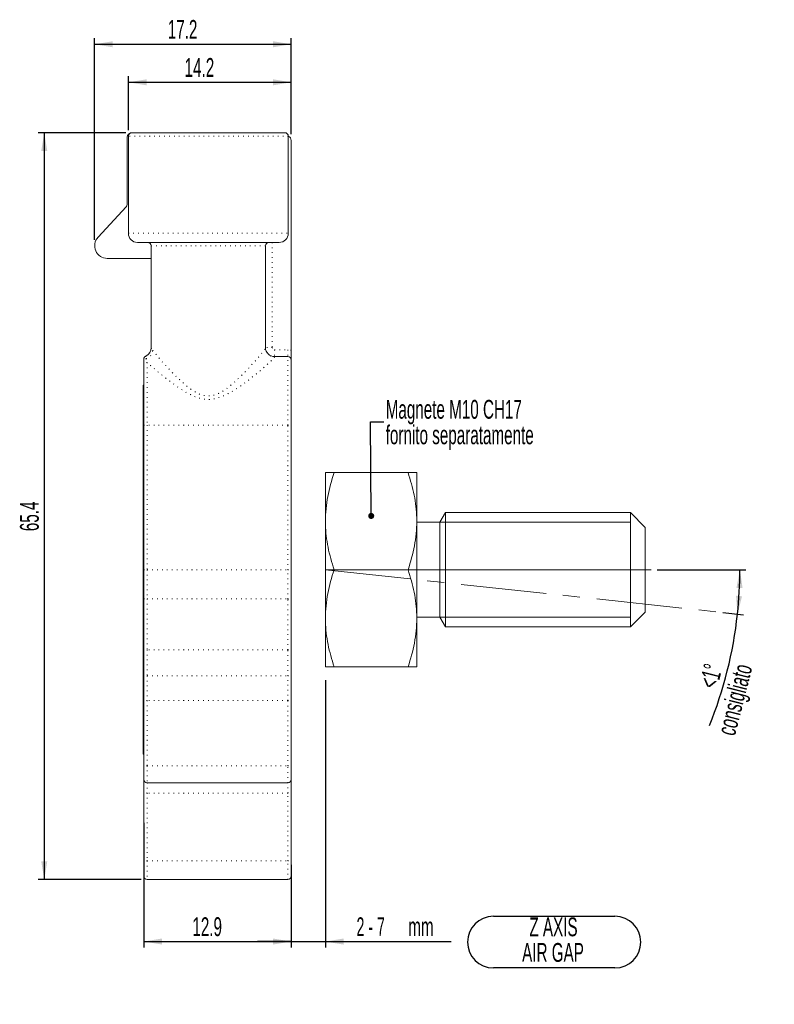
# Model space of a CAD drawing. Header units: millimetres. Extents: x 36 to 454, y 105 to 404.
# Tile 5 of 6: x 181 to 293, y 231 to 377. Entities that reach past the tile are written whole.
import ezdxf

# ---------------------------------------------------------------- set-up
doc = ezdxf.new("R2010")
doc.units = ezdxf.units.MM
doc.linetypes.add('CENTERX2', pattern=[20.32, 12.7, -2.54, 2.54, -2.54])
doc.linetypes.add('DOT2', pattern=[0.635, 0, -0.635])
doc.layers.add('LINEE_SOTTILI', color=7, linetype='Continuous')
doc.styles.add('SLDTEXTSTYLE2', font='TXT', dxfattribs={"width": 0.605})
doc.styles.add('SLDTEXTSTYLE4', font='TXT', dxfattribs={"width": 0.563})
doc.dimstyles.new('SLDDIMSTYLE0', dxfattribs={"dimtxt": 2.8, "dimasz": 2.7, "dimexe": 0, "dimexo": 0.0625, "dimgap": 0.7, "dimtad": 1, "dimlfac": 0.588235, "dimrnd": 1e-09, "dimzin": 12, "dimdsep": 46, "dimtxsty": 'SLDTEXTSTYLE2', "dimsah": 1, "dimcen": 0.09, "dimadec": 0, "dimazin": 3, "dimtfac": 1, "dimtofl": 0, "dimtmove": 0, "dimatfit": 3, "dimfxl": 0, "dimfrac": 2, "dimtolj": 1, "dimtzin": 12, "dimarcsym": 0})
doc.dimstyles.new('SLDDIMSTYLE3', dxfattribs={"dimtxt": 2.8, "dimasz": 2.7, "dimexe": 0, "dimexo": 0.0625, "dimgap": 0.7, "dimtad": 1, "dimdec": 1, "dimlfac": 0.588235, "dimrnd": 1e-09, "dimzin": 12, "dimdsep": 46, "dimtxsty": 'SLDTEXTSTYLE2', "dimsah": 1, "dimcen": 0.09, "dimadec": 0, "dimazin": 3, "dimtfac": 1, "dimtdec": 1, "dimtofl": 0, "dimtmove": 0, "dimatfit": 3, "dimfxl": 0, "dimfrac": 2, "dimtolj": 1, "dimtzin": 12, "dimarcsym": 0})
doc.dimstyles.new('SLDDIMSTYLE6', dxfattribs={"dimtxt": 0.18, "dimasz": 0.9, "dimexe": 0, "dimexo": 0.0625, "dimgap": 0, "dimtad": 0, "dimtih": 1, "dimtoh": 1, "dimdec": 0, "dimrnd": 1e-09, "dimzin": 0, "dimdsep": 46, "dimtxsty": 'Standard', "dimblk1": 'DOT', "dimblk2": 'DOT', "dimsah": 1, "dimcen": 0.09, "dimadec": 0, "dimazin": 0, "dimtfac": 0.9, "dimtdec": 0, "dimtofl": 0, "dimtmove": 0, "dimatfit": 3, "dimldrblk": 'DOT', "dimfxl": 0, "dimfrac": 2, "dimtolj": 1, "dimtzin": 0, "dimarcsym": 0})
doc.dimstyles.new('SLDDIMSTYLE7', dxfattribs={"dimtxt": 2.8, "dimasz": 2.7, "dimexe": 0, "dimexo": 0.0625, "dimgap": 0.7, "dimtad": 1, "dimdec": 4, "dimlfac": 0.588235, "dimzin": 12, "dimdsep": 46, "dimtxsty": 'SLDTEXTSTYLE2', "dimsah": 1, "dimcen": 0.09, "dimadec": 3, "dimazin": 3, "dimtfac": 1, "dimtdec": 3, "dimtofl": 0, "dimtmove": 0, "dimatfit": 3, "dimfxl": 0, "dimfrac": 2, "dimtolj": 1, "dimtzin": 12, "dimarcsym": 0})
doc.dimstyles.new('SLDDIMSTYLE8', dxfattribs={"dimtxt": 2.8, "dimasz": 2.7, "dimexe": 0, "dimexo": 0.0625, "dimgap": 0.7, "dimtad": 1, "dimlfac": 0.588235, "dimrnd": 1e-09, "dimzin": 12, "dimdsep": 46, "dimtxsty": 'SLDTEXTSTYLE2', "dimsah": 1, "dimcen": 0.09, "dimadec": 0, "dimazin": 3, "dimtfac": 1, "dimtmove": 0, "dimatfit": 0, "dimfxl": 0, "dimfrac": 2, "dimtolj": 1, "dimtzin": 12, "dimarcsym": 0})

# ---------------------------------------------------------------- blocks, each defined once
blk = doc.blocks.new('_D_10')
at = {"layer": 'LINEE_SOTTILI', "color": 7}
for p, q in [((275.69, 295.35), (288.91, 295.35)), ((285.49, 288.98), (288.55, 288.65))]:
    blk.add_line(p, q, dxfattribs=at)
for start, end in [(353.8532, 0), (337.9079, 353.8532)]:
    blk.add_arc((226.32, 295.35), 61.68, start, end, dxfattribs=at)
for points in [[(288.01, 295.35), (287.5, 292.66), (288.4, 292.64)], [(287.65, 288.75), (288.33, 291.4), (287.43, 291.48)]]:
    blk.add_solid(points, dxfattribs=at)
at = {"layer": 'LINEE_SOTTILI', "color": 7, "char_height": 2.8, "attachment_point": 1, "rotation": 75.7527, "style": 'SLDTEXTSTYLE2'}
for s, insert in [('consigliato', (284.54, 271.19)), ('<1°', (281.88, 278.19))]:
    blk.add_mtext(s, dxfattribs=dict(at, insert=insert))
blk = doc.blocks.new('_D_11')
at = {"layer": 'LINEE_SOTTILI', "color": 7}
for p, q in [((196.61, 360.38), (183.58, 360.38)), ((184.48, 360.38), (184.48, 249.28)), ((198.9, 249.28), (183.58, 249.28))]:
    blk.add_line(p, q, dxfattribs=at)
for points in [[(184.48, 360.38), (184.03, 357.68), (184.93, 357.68)], [(184.48, 249.28), (184.93, 251.98), (184.03, 251.98)]]:
    blk.add_solid(points, dxfattribs=at)
at = {"layer": 'LINEE_SOTTILI', "color": 7, "insert": (180.87, 301.09), "char_height": 2.8, "attachment_point": 1, "rotation": 90, "style": 'SLDTEXTSTYLE2'}
blk.add_mtext('65.4', dxfattribs=at)
blk = doc.blocks.new('_D_12')
at = {"layer": 'LINEE_SOTTILI', "color": 7}
for p, q in [((197, 360.77), (197, 368.78)), ((197, 367.88), (221.22, 367.88)), ((221.22, 360.14), (221.22, 368.78))]:
    blk.add_line(p, q, dxfattribs=at)
for points in [[(197, 367.88), (199.7, 367.43), (199.7, 368.33)], [(221.22, 367.88), (218.52, 368.33), (218.52, 367.43)]]:
    blk.add_solid(points, dxfattribs=at)
at = {"layer": 'LINEE_SOTTILI', "color": 7, "insert": (205.37, 371.49), "char_height": 2.8, "attachment_point": 1, "style": 'SLDTEXTSTYLE2'}
blk.add_mtext('14.2', dxfattribs=at)
blk = doc.blocks.new('_D_13')
at = {"layer": 'LINEE_SOTTILI', "color": 7}
for p, q in [((199.29, 257.67), (199.29, 239.13)), ((221.22, 251.44), (221.22, 239.13)), ((199.29, 240.03), (221.22, 240.03))]:
    blk.add_line(p, q, dxfattribs=at)
for points in [[(199.29, 240.03), (201.99, 239.58), (201.99, 240.48)], [(221.22, 240.03), (218.52, 240.48), (218.52, 239.58)]]:
    blk.add_solid(points, dxfattribs=at)
at = {"layer": 'LINEE_SOTTILI', "color": 7, "insert": (206.52, 243.64), "char_height": 2.8, "attachment_point": 1, "style": 'SLDTEXTSTYLE2'}
blk.add_mtext('12.9', dxfattribs=at)
blk = doc.blocks.new('_D_14')
at = {"layer": 'LINEE_SOTTILI', "color": 7}
for p, q in [((226.32, 278.92), (226.32, 239.13)), ((221.22, 251.44), (221.22, 239.13)), ((221.22, 240.03), (216.22, 240.03)), ((221.22, 240.03), (226.32, 240.03)), ((226.32, 240.03), (245.06, 240.03))]:
    blk.add_line(p, q, dxfattribs=at)
for points in [[(221.22, 240.03), (218.52, 240.48), (218.52, 239.58)], [(226.32, 240.03), (229.02, 239.58), (229.02, 240.48)]]:
    blk.add_solid(points, dxfattribs=at)
at = {"layer": 'LINEE_SOTTILI', "color": 7, "char_height": 2.8, "attachment_point": 1}
for s, insert, style in [('2 - 7', (230.95, 243.64), 'SLDTEXTSTYLE4'), ('mm', (238.65, 243.64), 'SLDTEXTSTYLE2')]:
    blk.add_mtext(s, dxfattribs=dict(at, insert=insert, style=style))
blk = doc.blocks.new('_D_15')
at = {"layer": 'LINEE_SOTTILI', "color": 7}
for p, q in [((191.98, 344.45), (191.98, 374.44)), ((221.22, 360.14), (221.22, 374.44)), ((191.98, 373.54), (221.22, 373.54))]:
    blk.add_line(p, q, dxfattribs=at)
for points in [[(191.98, 373.54), (194.68, 373.09), (194.68, 373.99)], [(221.22, 373.54), (218.52, 373.99), (218.52, 373.09)]]:
    blk.add_solid(points, dxfattribs=at)
at = {"layer": 'LINEE_SOTTILI', "color": 7, "insert": (202.86, 377.15), "char_height": 2.8, "attachment_point": 1, "style": 'SLDTEXTSTYLE2'}
blk.add_mtext('17.2', dxfattribs=at)
blk = doc.blocks.new('SW_NOTE_7')
at = {"layer": 'LINEE_SOTTILI', "color": 0, "char_height": 2.8, "attachment_point": 1, "style": 'SLDTEXTSTYLE2'}
for s, insert in [('Magnete M10 CH17', (0.28, 3.28)), ('fornito separatamente', (0.28, -0.52))]:
    blk.add_mtext(s, dxfattribs=dict(at, insert=insert))
blk = doc.blocks.new('_DOT')
at = {"color": 0, "linetype": 'ByBlock', "lineweight": -2}
blk.add_line((-0.5, 0), (-1, 0), dxfattribs=at)
at = {"color": 0, "linetype": 'ByBlock', "const_width": 0.5}
blk.add_lwpolyline([(-0.25, 0, 1), (0.25, 0, 1)], format="xyb", close=True, dxfattribs=at)
blk = doc.blocks.new('SW_NOTE_8')
at = {"layer": 'LINEE_SOTTILI', "color": 0}
for p, q in [((-2.91, 3.79), (15.19, 3.79)), ((15.19, -3.9), (-2.91, -3.9))]:
    blk.add_line(p, q, dxfattribs=at)
for centre, start, end in [((-2.91, -0.06), 90, 270), ((15.19, -0.06), 270, 90)]:
    blk.add_arc(centre, 3.84, start, end, dxfattribs=at)
at = {"layer": 'LINEE_SOTTILI', "color": 0, "char_height": 2.8, "attachment_point": 2, "style": 'SLDTEXTSTYLE2'}
for s, insert in [('Z AXIS', (6.04, 3.61)), ('AIR GAP', (5.97, -0.19))]:
    blk.add_mtext(s, dxfattribs=dict(at, insert=insert))

msp = doc.modelspace()

# ---------------------------------------------------------------- linework, layer by layer
at = {"color": 7, "linetype": 'Continuous', "lineweight": 15}
for p, q in [((196.82821, 349.69836), (196.82821, 359.69803)), ((196.99821, 359.86803), (196.99821, 345.41803)), ((197.50821, 360.37803), (220.28821, 360.37803)), ((220.79821, 359.86803), (220.79821, 345.41803)), ((221.22321, 359.23765), (221.22321, 327.99052)), ((192.48316, 344.82077), (196.69186, 349.35125)), ((219.43821, 344.05803), (198.35821, 344.05803)), ((200.39821, 343.54803), (200.39821, 328.36255)), ((217.39821, 343.54803), (217.39821, 328.38673)), ((200.39821, 341.67803), (193.85321, 341.67803)), ((200.39821, 338.78301), (200.35571, 338.78301)), ((200.39821, 338.44971), (200.35571, 338.44971)), ((200.39821, 337.76194), (200.35571, 337.76194)), ((200.35571, 337.6165), (200.39821, 337.6165)), ((200.39821, 336.79409), (200.35571, 336.79409)), ((200.35571, 336.79238), (200.39821, 336.79238)), ((200.35571, 336.63484), (200.39821, 336.63484)), ((200.35571, 336.37115), (200.39821, 336.37115)), ((200.35571, 336.21216), (200.39821, 336.21216)), ((200.35571, 335.74247), (200.39821, 335.74247)), ((200.39821, 334.44242), (200.35571, 334.44242)), ((200.39821, 334.41531), (200.35571, 334.41531)), ((200.39821, 333.71506), (200.35571, 333.71506)), ((200.35571, 333.3057), (200.39821, 333.3057)), ((200.39821, 333.04855), (200.35571, 333.04855)), ((200.35571, 331.64125), (200.39821, 331.64125)), ((200.39821, 331.54763), (200.35571, 331.54763)), ((200.35571, 329.85041), (200.39821, 329.85041)), ((218.75821, 327.05803), (220.71321, 327.05803)), ((199.29321, 316.85803), (199.29321, 325.72658)), ((221.22321, 326.54803), (221.22321, 316.85803)), ((199.22521, 322.80803), (199.29321, 322.80803)), ((199.22521, 317.36803), (199.22521, 322.80803)), ((199.22521, 317.36803), (199.22521, 307.67803)), ((199.29321, 295.35303), (199.29321, 316.85803)), ((221.22321, 316.85803), (221.22321, 295.35303)), ((226.33028, 309.80303), (226.32321, 309.79078)), ((226.32321, 302.57803), (226.32321, 309.79078)), ((238.63259, 309.80303), (227.61384, 309.80303)), ((239.92321, 309.79078), (239.91614, 309.80303)), ((239.92321, 302.57803), (239.92321, 309.79078)), ((199.22521, 305.97803), (199.22521, 307.67803)), ((199.29321, 305.97803), (199.22521, 305.97803)), ((199.22521, 296.62803), (199.22521, 305.97803)), ((244.17321, 303.85303), (243.33894, 302.40803)), ((271.71321, 303.85303), (244.17321, 303.85303)), ((244.17321, 303.85303), (244.17321, 286.85303)), ((273.92321, 301.64303), (271.71321, 303.85303)), ((271.71321, 286.85303), (271.71321, 303.85303)), ((226.32321, 288.12803), (226.32321, 302.57803)), ((239.92321, 288.12803), (239.92321, 302.57803)), ((243.33894, 302.40803), (239.92321, 302.40803)), ((243.33894, 302.40803), (243.33894, 288.29803)), ((273.92321, 301.64303), (273.92321, 289.06303)), ((199.22521, 296.62803), (199.22521, 269.59803)), ((199.29321, 291.06806), (199.29321, 295.35303)), ((221.22321, 295.35303), (221.22321, 291.06806)), ((238.63259, 295.35303), (227.61384, 295.35303)), ((199.29321, 283.8854), (199.29321, 291.06806)), ((221.22321, 291.06806), (221.22321, 283.8854)), ((271.71321, 286.85303), (273.92321, 289.06303)), ((226.32321, 280.90303), (226.32321, 288.12803)), ((239.92321, 288.29803), (243.33894, 288.29803)), ((239.92321, 280.90303), (239.92321, 288.12803)), ((243.33894, 288.29803), (244.17321, 286.85303)), ((244.17321, 286.85303), (271.71321, 286.85303)), ((199.29321, 280.02157), (199.29321, 283.8854)), ((221.22321, 283.8854), (221.22321, 280.02157)), ((199.29321, 275.89929), (199.29321, 280.02157)), ((221.22321, 280.02157), (221.22321, 275.89929)), ((238.63259, 280.90303), (227.61384, 280.90303)), ((199.29321, 266.19803), (199.29321, 275.89929)), ((221.22321, 275.89929), (221.22321, 266.19803)), ((199.22521, 267.89803), (199.22521, 269.59803)), ((199.29321, 267.89803), (199.22521, 267.89803)), ((199.29321, 264.15803), (199.29321, 266.19803)), ((221.22321, 266.19803), (221.22321, 264.15803)), ((199.29321, 262.4577), (199.29321, 264.15803)), ((221.22321, 264.15803), (221.22321, 262.4577)), ((199.29321, 252.34352), (199.29321, 262.4577)), ((220.71321, 263.64803), (199.80321, 263.64803)), ((221.22321, 262.4577), (221.22321, 252.34352)), ((199.29321, 249.79303), (199.29321, 252.34352)), ((221.22321, 252.34352), (221.22321, 249.79303)), ((199.80321, 249.28303), (220.71321, 249.28303))]:
    msp.add_line(p, q, dxfattribs=at)
at = {"color": 8, "linetype": 'DOT2', "lineweight": 0}
for p, q in [((220.79821, 359.86803), (196.99821, 359.86803)), ((196.99821, 345.41803), (220.79821, 345.41803)), ((217.39821, 343.54803), (200.39821, 343.54803)), ((218.41821, 344.05803), (218.41821, 328.41803)), ((218.41821, 328.41803), (217.39821, 328.41803)), ((199.59458, 327.15292), (199.59458, 327.12493)), ((218.75821, 328.07803), (218.75821, 327.05803)), ((218.75821, 328.07803), (220.71321, 328.07803)), ((218.75821, 327.05803), (218.75821, 327.03042)), ((220.71321, 328.07803), (220.71321, 327.05803)), ((220.71321, 316.85803), (220.71321, 327.05803)), ((199.80321, 326.19335), (199.80321, 316.85803)), ((199.29321, 317.36803), (199.22521, 317.36803)), ((199.29321, 316.85803), (199.80321, 316.85803)), ((199.80321, 316.85803), (199.80321, 295.35303)), ((220.71321, 316.85803), (199.80321, 316.85803)), ((220.71321, 295.35303), (220.71321, 316.85803)), ((220.71321, 316.85803), (221.22321, 316.85803)), ((199.22521, 307.67803), (199.29321, 307.67803)), ((199.29321, 296.62803), (199.22521, 296.62803)), ((199.29321, 295.35303), (199.80321, 295.35303)), ((199.80321, 295.35303), (199.80321, 291.00442)), ((199.80321, 295.35303), (220.71321, 295.35303)), ((220.71321, 291.00442), (220.71321, 295.35303)), ((220.71321, 295.35303), (221.22321, 295.35303)), ((199.80321, 291.00442), (220.71321, 291.00442)), ((199.80321, 291.00442), (199.80321, 283.44372)), ((220.71321, 283.44372), (220.71321, 291.00442)), ((220.71321, 283.44372), (199.80321, 283.44372)), ((199.80321, 283.44372), (199.80321, 279.5799)), ((220.71321, 279.5799), (220.71321, 283.44372)), ((199.80321, 279.5799), (220.71321, 279.5799)), ((199.80321, 279.5799), (199.80321, 275.89929)), ((220.71321, 275.89929), (220.71321, 279.5799)), ((199.80321, 275.89929), (199.29321, 275.89929)), ((220.71321, 275.89929), (199.80321, 275.89929)), ((199.80321, 275.89929), (199.80321, 266.19803)), ((220.71321, 275.89929), (221.22321, 275.89929)), ((220.71321, 266.19803), (220.71321, 275.89929)), ((199.22521, 269.59803), (199.29321, 269.59803)), ((199.80321, 266.19803), (199.29321, 266.19803)), ((199.80321, 266.19803), (199.80321, 263.64803)), ((199.80321, 266.19803), (220.71321, 266.19803)), ((220.71321, 263.64803), (220.71321, 266.19803)), ((220.71321, 266.19803), (221.22321, 266.19803)), ((199.80321, 263.64803), (199.80321, 262.12987)), ((220.71321, 262.12987), (220.71321, 263.64803)), ((220.71321, 262.12987), (199.80321, 262.12987)), ((199.80321, 262.12987), (199.80321, 252.0157)), ((220.71321, 252.0157), (220.71321, 262.12987)), ((199.80321, 252.0157), (220.71321, 252.0157)), ((199.80321, 252.0157), (199.80321, 249.28303)), ((220.71321, 249.28303), (220.71321, 252.0157))]:
    msp.add_line(p, q, dxfattribs=at)
at = {"color": 8, "linetype": 'DOT2', "lineweight": 0, "flags": 128}
for points in [[(199.80321, 262.12987), (199.70372, 262.13617), (199.60805, 262.15483), (199.51987, 262.18512), (199.44259, 262.22589), (199.37916, 262.27557), (199.33204, 262.33224), (199.30301, 262.39374), (199.29321, 262.4577)], [(220.71321, 262.12987), (220.81271, 262.13617), (220.90838, 262.15483), (220.99655, 262.18512), (221.07384, 262.22589), (221.13726, 262.27557), (221.18439, 262.33224), (221.21341, 262.39374), (221.22321, 262.4577)], [(199.80321, 252.0157), (199.70372, 252.022), (199.60805, 252.04066), (199.51987, 252.07095), (199.44259, 252.11172), (199.37916, 252.1614), (199.33204, 252.21807), (199.30301, 252.27957), (199.29321, 252.34352)], [(220.71321, 252.0157), (220.81271, 252.022), (220.90838, 252.04066), (220.99655, 252.07095), (221.07384, 252.11172), (221.13726, 252.1614), (221.18439, 252.21807), (221.21341, 252.27957), (221.22321, 252.34352)]]:
    msp.add_lwpolyline(points, dxfattribs=at)
at = {"color": 7, "linetype": 'Continuous', "lineweight": 15}
for centre, radius, start, end in [((197.50821, 359.69803), 0.68, 90, 180), ((197.50821, 359.86803), 0.51, 90, 180), ((220.28821, 359.86803), 0.51, 0, 90), ((220.54321, 359.23765), 0.68, 0, 67.9756872), ((196.31821, 349.69836), 0.51, 317.1087421, 0), ((193.85321, 343.54803), 1.87, 137.1087421, 270), ((198.35821, 345.41803), 1.36, 180, 270), ((219.43821, 345.41803), 1.36, 270, 0), ((199.88821, 343.54803), 0.51, 0, 90), ((217.90821, 343.54803), 0.51, 90, 180), ((199.03821, 328.39391), 1.36, 294.1477399, 0), ((218.75821, 328.41803), 1.36, 180, 270), ((199.80321, 326.68754), 0.51, 114.1477399, 180), ((220.71321, 326.54803), 0.51, 0, 90), ((199.80321, 264.15803), 0.51, 180, 270), ((220.71321, 264.15803), 0.51, 270, 0), ((199.80321, 249.79303), 0.51, 180, 270), ((220.71321, 249.79303), 0.51, 270, 0)]:
    msp.add_arc(centre, radius, start, end, dxfattribs=at)
at = {"color": 8, "linetype": 'DOT2', "lineweight": 0}
for centre, radius, start, end in [((199.04205, 328.36344), 1.35617, 294.0428789, 359.9624702), ((218.75638, 328.38858), 1.35816, 180.0777587, 270.0775482), ((218.75821, 328.41803), 0.34, 180, 270), ((199.80178, 326.66049), 0.50856, 114.0428789, 179.9624702), ((199.78016, 326.29113), 0.48704, 103.7835853, 178.9073602), ((199.20456, 328.10488), 1.41731, 288.9200203, 355.7863636), ((220.71321, 326.54803), 1.53, 70.5287794, 90), ((199.78251, 325.70396), 0.48982, 87.5778538, 177.3533502), ((199.6777, 292.07394), 1.07686, 249.0813163, 276.6933919), ((220.83873, 292.07394), 1.07686, 263.3066081, 290.9186837), ((199.77134, 283.9222), 0.47954, 184.4019497, 273.811261), ((220.74509, 283.9222), 0.47954, 266.188739, 355.5980503), ((199.77134, 280.05838), 0.47954, 184.4019497, 273.811261), ((220.74509, 280.05838), 0.47954, 266.188739, 355.5980503)]:
    msp.add_arc(centre, radius, start, end, dxfattribs=at)
for points, knots in [([(200.39821, 328.36255), (200.39821, 328.33436), (200.41726, 328.29218), (200.49134, 328.17487), (200.54679, 328.09917), (200.61804, 328.00074)], [0, 0, 0, 0, 0.5, 0.5, 1, 1, 1, 1]), ([(200.61804, 328.00074), (200.74897, 327.81987), (200.9309, 327.59008), (201.37336, 327.05715), (201.63721, 326.75035), (202.21159, 326.10209), (202.52409, 325.75806), (203.19492, 325.04175), (203.55553, 324.66697), (204.31536, 323.91166), (204.71227, 323.53265), (205.55351, 322.79154), (205.99924, 322.42593), (206.72788, 321.93378), (206.97881, 321.78098), (207.506, 321.51419), (207.78624, 321.39892), (208.3679, 321.24243), (208.66846, 321.20203), (209.27935, 321.21756), (209.57595, 321.27276), (210.14628, 321.45107), (210.42299, 321.57497), (210.94483, 321.85588), (211.19321, 322.01381), (211.91436, 322.51768), (212.35476, 322.8856), (213.18916, 323.63097), (213.58335, 324.01085), (214.33784, 324.76657), (214.69506, 325.14001), (215.36014, 325.85397), (215.66987, 326.19659), (216.2378, 326.841), (216.49363, 327.14032), (216.81416, 327.52956), (216.91103, 327.65004), (217.08227, 327.86979), (217.15606, 327.96839), (217.33412, 328.2208), (217.39821, 328.33483), (217.39821, 328.38673)], [0, 0, 0, 0, 0.0625, 0.0625, 0.125, 0.125, 0.1875, 0.1875, 0.25, 0.25, 0.3125, 0.3125, 0.375, 0.375, 0.40625, 0.40625, 0.4375, 0.4375, 0.46875, 0.46875, 0.5, 0.5, 0.53125, 0.53125, 0.5625, 0.5625, 0.625, 0.625, 0.6875, 0.6875, 0.75, 0.75, 0.8125, 0.8125, 0.875, 0.875, 0.90625, 0.90625, 0.9375, 0.9375, 1, 1, 1, 1]), ([(218.75821, 327.03042), (218.75821, 326.98599), (218.68816, 326.88984), (218.42718, 326.60613), (218.23312, 326.41603), (217.75969, 325.97659), (217.47654, 325.7235), (216.84413, 325.17522), (216.49949, 324.88389), (215.76164, 324.27768), (215.36773, 323.96213), (214.53366, 323.3194), (214.10034, 322.99723), (213.19545, 322.36614), (212.72433, 322.05658), (211.72411, 321.48086), (211.19844, 321.2158), (210.35917, 320.91841), (210.07108, 320.83697), (209.48686, 320.72603), (209.18604, 320.6962), (208.58649, 320.69778), (208.29054, 320.7285), (207.70538, 320.84198), (207.41633, 320.92495), (206.5836, 321.22274), (206.05856, 321.48814), (205.06165, 322.06325), (204.59172, 322.37234), (203.23729, 323.31773), (202.39877, 323.97859), (201.29707, 324.8838), (200.95428, 325.17356), (200.32555, 325.71853), (200.03983, 325.97381), (199.80321, 326.19335)], [0, 0, 0, 0, 0.0625, 0.0625, 0.125, 0.125, 0.1875, 0.1875, 0.25, 0.25, 0.3125, 0.3125, 0.375, 0.375, 0.4375, 0.4375, 0.5, 0.5, 0.53125, 0.53125, 0.5625, 0.5625, 0.59375, 0.59375, 0.625, 0.625, 0.6875, 0.6875, 0.75, 0.75, 0.875, 0.875, 0.9375, 0.9375, 1, 1, 1, 1])]:
    msp.add_open_spline(points, degree=3, knots=knots, dxfattribs=at)
for points in [[(199.59458, 327.12493), (199.59458, 327.07742), (199.61749, 326.96183), (199.66412, 326.76414)], [(199.66412, 326.76414), (199.70008, 326.60262), (199.74806, 326.40367), (199.80321, 326.19335)]]:
    msp.add_open_spline(points, degree=3, dxfattribs=at)
at = {"color": 7, "linetype": 'Continuous', "lineweight": 15}
for points, knots in [([(221.22321, 327.99052), (221.22321, 327.67994), (221.22321, 327.38267), (221.22321, 326.90674), (221.22321, 326.72494), (221.22321, 326.54803)], [0, 0, 0, 0, 0.5, 0.5, 1, 1, 1, 1]), ([(227.61384, 309.80303), (227.2632, 308.62978), (226.73446, 306.86058), (226.37821, 304.4307), (226.34158, 303.1969), (226.32321, 302.57803)], [0, 0, 0, 0, 0.49525132, 0.746818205, 1, 1, 1, 1]), ([(226.33028, 309.80303), (226.38799, 309.80303), (226.50407, 309.80303), (227.01059, 309.80303), (227.44321, 309.80303), (227.61384, 309.80303)], [0, 0, 0, 0, 0.374467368, 0.753283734, 1, 1, 1, 1]), ([(239.92321, 302.57803), (239.92167, 302.74928), (239.91, 304.04618), (239.62813, 306.49142), (238.96646, 308.69244), (238.63259, 309.80303)], [0, 0, 0, 0, 0.070088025, 0.530783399, 1, 1, 1, 1]), ([(238.63259, 309.80303), (238.80322, 309.80303), (239.233, 309.80303), (239.74072, 309.80303), (239.85747, 309.80303), (239.91614, 309.80303)], [0, 0, 0, 0, 0.246716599, 0.62142786, 1, 1, 1, 1]), ([(226.32321, 302.57803), (226.32476, 302.40678), (226.33642, 301.10988), (226.6183, 298.66463), (227.27997, 296.46362), (227.61384, 295.35303)], [0, 0, 0, 0, 0.070088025, 0.530783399, 1, 1, 1, 1]), ([(238.63259, 295.35303), (238.98323, 296.52627), (239.51197, 298.29548), (239.86822, 300.72535), (239.90484, 301.95915), (239.92321, 302.57803)], [0, 0, 0, 0, 0.49525132, 0.746818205, 1, 1, 1, 1]), ([(227.61384, 295.35303), (227.2632, 294.17978), (226.73446, 292.41058), (226.37821, 289.9807), (226.34158, 288.7469), (226.32321, 288.12803)], [0, 0, 0, 0, 0.49525132, 0.746818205, 1, 1, 1, 1]), ([(239.92321, 288.12803), (239.92167, 288.29928), (239.91, 289.59618), (239.62813, 292.04142), (238.96646, 294.24244), (238.63259, 295.35303)], [0, 0, 0, 0, 0.070088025, 0.530783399, 1, 1, 1, 1]), ([(226.32321, 288.12803), (226.32476, 287.95678), (226.33642, 286.65988), (226.6183, 284.21463), (227.27997, 282.01362), (227.61384, 280.90303)], [0, 0, 0, 0, 0.070088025, 0.530783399, 1, 1, 1, 1]), ([(238.63259, 280.90303), (238.98323, 282.07627), (239.51197, 283.84548), (239.86822, 286.27535), (239.90484, 287.50915), (239.92321, 288.12803)], [0, 0, 0, 0, 0.49525132, 0.746818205, 1, 1, 1, 1]), ([(227.61384, 280.90303), (227.4433, 280.90303), (226.98816, 280.90303), (226.45119, 280.90303), (226.36605, 280.90303), (226.32321, 280.90303)], [0, 0, 0, 0, 0.22940576, 0.612245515, 1, 1, 1, 1]), ([(239.92321, 280.90303), (239.88146, 280.90303), (239.79736, 280.90303), (239.26216, 280.90303), (238.80313, 280.90303), (238.63259, 280.90303)], [0, 0, 0, 0, 0.3825248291, 0.7705947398, 1, 1, 1, 1])]:
    msp.add_open_spline(points, degree=3, knots=knots, dxfattribs=at)
for points in [[(199.29321, 326.30042), (199.29321, 326.49844), (199.29321, 326.6162), (199.29321, 326.66082)], [(199.29321, 325.72658), (199.29321, 325.9317), (199.29321, 326.1339), (199.29321, 326.30042)]]:
    msp.add_open_spline(points, degree=3, dxfattribs=at)
at = {"layer": 'LINEE_SOTTILI', "color": 7, "lineweight": 0}
for p, q in [((243.33894, 302.40803), (271.71321, 302.40803)), ((226.32321, 295.35303), (274.79009, 295.35303)), ((243.33894, 288.29803), (271.71321, 288.29803))]:
    msp.add_line(p, q, dxfattribs=at)
at = {"layer": 'LINEE_SOTTILI', "color": 7, "linetype": 'CENTERX2', "lineweight": 0}
msp.add_line((226.32321, 295.35303), (284.59719, 289.07721), dxfattribs=at)

# ---------------------------------------------------------------- block references
at = {"layer": 'LINEE_SOTTILI', "color": 7}
for name, p in [('SW_NOTE_7', (235.01316, 317.34518)), ('SW_NOTE_8', (254.22655, 240.00271))]:
    msp.add_blockref(name, p, dxfattribs=at)

# ---------------------------------------------------------------- dimensions: what is measured, and where the dimension line sits
for base, p1, p2, picture, middle in [((221.22321, 373.53803), (191.98321, 343.54803), (221.22321, 359.23765), '_D_15', (206.60321, 373.53803)), ((221.22321, 367.87803), (196.99821, 359.86803), (221.22321, 359.23765), '_D_12', (209.11071, 367.87803)), ((221.22321, 240.03253), (199.29321, 258.57369), (221.22321, 252.34352), '_D_13', (210.25821, 240.03253))]:
    dim = msp.add_linear_dim(base=base, p1=p1, p2=p2, dimstyle='SLDDIMSTYLE0', dxfattribs=at)
    dim.commit()
    dim.dimension.update_dxf_attribs({"geometry": picture, "text_midpoint": middle, "dimtype": 160})
dim = msp.add_linear_dim(base=(184.4832141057, 249.2830268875), p1=(197.5082141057, 360.3780268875), p2=(199.8032141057, 249.2830268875), angle=90, dimstyle='SLDDIMSTYLE3', dxfattribs=at)
dim.commit()
dim.dimension.update_dxf_attribs({"geometry": '_D_11', "text_midpoint": (184.4832141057, 304.8305268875), "dimtype": 160})
dim = msp.add_angular_dim_2l(base=(287.91859, 292.04583), line1=((284.59719, 289.07721), (226.32321, 295.35303)), line2=((274.79009, 295.35303), (226.32321, 295.35303)), dimstyle='SLDDIMSTYLE7', dxfattribs=at)
dim.commit()
dim.dimension.update_dxf_attribs({"geometry": '_D_10', "text_midpoint": (290.27103, 279.11554), "dimtype": 162})
dim = msp.add_linear_dim(base=(226.32321, 240.03253), p1=(221.22321, 252.34352), p2=(226.32321, 280.90303), text='<>mm', dimstyle='SLDDIMSTYLE8', dxfattribs=at)
dim.commit()
dim.dimension.update_dxf_attribs({"geometry": '_D_14', "text_midpoint": (238.00726, 240.03253), "dimtype": 160})

# ---------------------------------------------------------------- leaders
msp.add_leader([(233.13592, 303.35828), (233.01316, 317.34518), (235.01316, 317.34518)], dimstyle='SLDDIMSTYLE6', dxfattribs=at)

doc.saveas('drawing.dxf')
